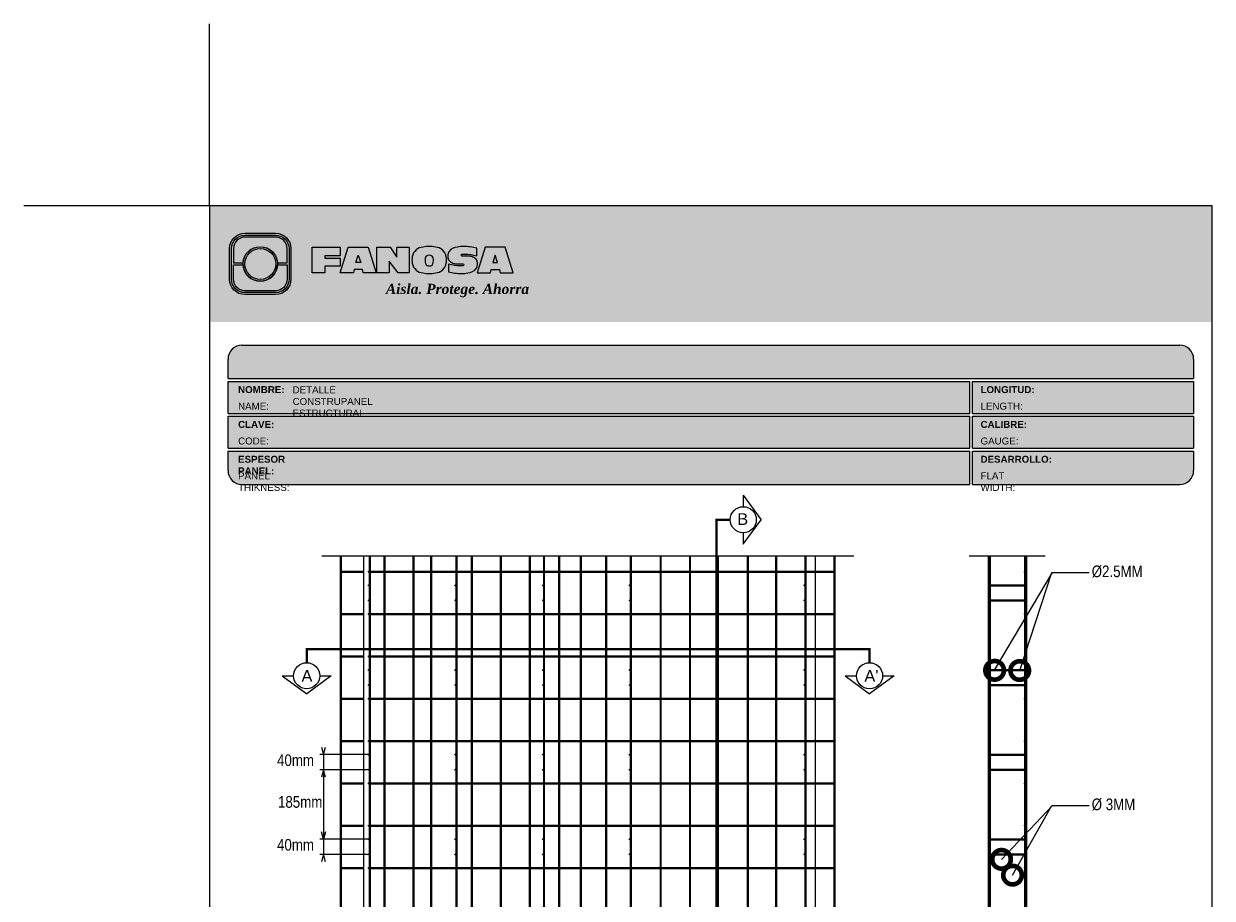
# Model space of a CAD drawing. Header units: millimetres. Extents: x 0 to 30, y 0 to 35.5.
# Tile 3 of 3: x 0 to 25.6, y 16.7 to 35.5. Entities that reach past the tile are written whole.
import ezdxf

# ---------------------------------------------------------------- set-up
doc = ezdxf.new("R2010")
doc.units = ezdxf.units.MM
for name, pattern in [('ACAD_ISO08W100', [36, 24, -3, 6, -3]), ('CENTER', [2, 1.25, -0.25, 0.25, -0.25]), ('DASHED2', [9.524999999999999, 6.35, -3.175])]:
    doc.linetypes.add(name, pattern=pattern)
for name, color, linetype in [('conector', 5, 'Continuous'), ('CORTE', 7, 'Continuous'), ('eps', 251, 'Continuous'), ('longitudinal', 6, 'Continuous'), ('transversal', 1, 'Continuous')]:
    doc.layers.add(name, color=color, linetype=linetype)
doc.layers.add('TEXTO', color=7, linetype='DASHED2', lineweight=0)
doc.layers.add('TEXTO CUADRO DATOS', color=251, linetype='Continuous', lineweight=0)
doc.styles.add('Erika', font='techl___.ttf', dxfattribs={"height": 0.25})
doc.styles.add('OUTLINE', font='arial.ttf', dxfattribs={"height": 0.2})
doc.styles.get("Standard").update_dxf_attribs({"font": 'arial.ttf'})
doc.dimstyles.new('Erika', dxfattribs={"dimtxt": 0.25, "dimasz": 0.8, "dimexe": 0.5, "dimexo": 0.5, "dimgap": 0, "dimtad": 0, "dimlfac": 0.1, "dimzin": 1, "dimdsep": 46, "dimtxsty": 'Erika', "dimblk": 'DOTSMALL', "dimcen": 2.5, "dimse1": 1, "dimse2": 1, "dimclrd": 252, "dimclre": 252, "dimclrt": 256, "dimadec": 0, "dimazin": 0, "dimtfac": 1, "dimtmove": 0, "dimatfit": 3, "dimldrblk": 'DOTSMALL', "dimfxl": 1, "dimlwd": 0, "dimlwe": 0, "dimarcsym": 0})

# ---------------------------------------------------------------- blocks, each defined once
blk = doc.blocks.new('LOGO 1')
h = blk.add_hatch(color=7)
h.set_gradient(color1=(255, 255, 255), color2=(0, 0, 255), rotation=180, tint=1)
h.paths.add_polyline_path([(362.633524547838, 273.3012676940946), (362.633524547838, 270.8012676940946), (384.2235245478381, 270.8012676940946), (384.2235245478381, 273.3012676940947)])
at = {"true_color": 0xffffff}
h = blk.add_hatch(color=7, dxfattribs=at)
edge = h.paths.add_edge_path()
edge.add_arc((364.057378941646, 271.7212676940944), 0.3299999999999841, -89.99999999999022, 9.890754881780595e-12, ccw=False)
edge.add_line((364.0573789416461, 271.3912676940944), (363.3973789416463, 271.3912676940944))
edge.add_arc((363.3973789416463, 271.7212676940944), 0.3299999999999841, 179.9999999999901, 269.9999999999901, ccw=False)
edge.add_line((363.0673789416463, 271.7212676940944), (363.0673789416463, 272.3812676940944))
edge.add_arc((363.3973789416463, 272.3812676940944), 0.3299999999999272, 90, 180, ccw=False)
edge.add_line((363.3973789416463, 272.7112676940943), (364.0573789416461, 272.7112676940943))
edge.add_arc((364.0573789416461, 272.3812676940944), 0.3299999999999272, 0, 90, ccw=False)
edge.add_line((364.387378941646, 272.3812676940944), (364.387378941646, 271.7212676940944))
edge = h.paths.add_edge_path(flags=16)
edge.add_arc((364.0573789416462, 271.7212676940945), 0.2887500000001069, 269.9999999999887, 359.9999999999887, ccw=False)
edge.add_line((364.0573789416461, 271.4325176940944), (363.3973789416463, 271.4325176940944))
edge.add_arc((363.3973789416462, 271.7212676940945), 0.2887500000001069, 180.0000000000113, 270.0000000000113, ccw=False)
edge.add_line((363.1086289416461, 271.7212676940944), (363.1086289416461, 272.3812676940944))
edge.add_arc((363.3973789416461, 272.3812676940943), 0.28875000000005, 89.99999999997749, 179.9999999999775, ccw=False)
edge.add_line((363.3973789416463, 272.6700176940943), (364.0573789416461, 272.6700176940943))
edge.add_arc((364.0573789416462, 272.3812676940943), 0.28875000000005, 2.262368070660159e-11, 90.00000000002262, ccw=False)
edge.add_line((364.3461289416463, 272.3812676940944), (364.3461289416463, 271.7212676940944))
for color, points in [(30, [(364.0980555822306, 272.0718926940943), (364.3048789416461, 272.0718926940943), (364.3048789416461, 272.3812676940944, 0.4142135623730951), (364.0573789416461, 272.6287676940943), (363.3973789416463, 272.6287676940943, 0.4142135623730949), (363.1498789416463, 272.3812676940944), (363.1498789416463, 272.0718926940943), (363.3567023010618, 272.0718926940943, -0.9459053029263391)]), (170, [(364.3048789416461, 271.7212676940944), (364.3048789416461, 272.0306426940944), (364.0980555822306, 272.0306426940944, -0.9459053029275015), (363.3567023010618, 272.0306426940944), (363.1498789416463, 272.0306426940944), (363.1498789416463, 271.7212676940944, 0.4142135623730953), (363.3973789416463, 271.4737676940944), (364.057378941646, 271.4737676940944, 0.4142135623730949)])]:
    blk.add_hatch(color=color).paths.add_polyline_path(points)
h = blk.add_hatch(color=7, dxfattribs=at)
h.paths.add_polyline_path([(363.3561289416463, 272.0512676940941, 1), (364.0986289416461, 272.0512676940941, 1)])
h.paths.add_polyline_path([(364.0602079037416, 272.0512676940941, -1), (363.3945499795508, 272.0512676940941, -1)], flags=16)
h = blk.add_hatch(color=252)
h.set_gradient(color1=(132, 132, 132), rotation=70.00000000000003, tint=1, name='SPHERICAL')
h.paths.add_polyline_path([(364.0602079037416, 272.0512676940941, 1), (363.3945499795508, 272.0512676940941, 1)])
blk.add_hatch(color=7, dxfattribs=at).paths.add_polyline_path([(364.8420585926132, 272.4104305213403), (365.4501879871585, 272.4104305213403), (365.4501879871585, 272.2247109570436), (365.119665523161, 272.2247109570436), (365.119665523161, 272.1719110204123), (365.4501879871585, 272.1719110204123), (365.4501879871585, 272.00471122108), (365.119665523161, 272.00471122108), (365.119665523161, 271.8609844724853), (364.8420585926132, 271.8609844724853)])
h = blk.add_hatch(color=7, dxfattribs=at)
h.paths.add_polyline_path([(365.620750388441, 272.4104305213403), (365.4485062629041, 271.8609844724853), (365.7332546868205, 271.8609844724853), (365.7479187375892, 271.934277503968), (365.9266795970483, 271.934277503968), (365.9413436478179, 271.8609844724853), (366.2260920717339, 271.8609844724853), (366.0538479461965, 272.4104305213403)])
h.paths.add_polyline_path([(365.837299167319, 272.2366800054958), (365.8906148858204, 272.0814774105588), (365.7839834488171, 272.0814774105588)], flags=16)
h = blk.add_hatch(color=7, dxfattribs=at)
h.paths.add_polyline_path([(366.9358659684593, 272.4104305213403), (366.6709453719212, 272.4104305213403), (366.6709453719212, 272.1991139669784), (366.5221127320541, 272.4104305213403), (366.2395855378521, 272.4104305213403), (366.2395855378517, 271.8609844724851), (366.5045061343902, 271.8609844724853), (366.5045061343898, 272.1071001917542), (366.6947223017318, 271.8609844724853), (366.9358659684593, 271.8609844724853)])
h.paths.add_polyline_path([(367.4970415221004, 272.4140725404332, 0.09403921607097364), (367.2339520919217, 272.4140725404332, 0.3497782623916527), (367.0006865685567, 272.2074327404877, 0.09737279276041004), (367.0006865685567, 272.0639822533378, 0.3497782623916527), (367.2339520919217, 271.8573424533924, 0.09403921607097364), (367.4970415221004, 271.8573424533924, 0.3497782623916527), (367.7303070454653, 272.0639822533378, 0.09737279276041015), (367.7303070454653, 272.2074327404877, 0.3497782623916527)])
h.paths.add_polyline_path([(367.2999959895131, 272.2148320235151, -0.3799377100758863), (367.4309976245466, 272.2148320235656, -0.158874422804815), (367.4503779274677, 272.1817168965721, -0.1263576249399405), (367.44577155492, 272.0572845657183, -0.2142742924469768), (367.4126854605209, 272.0188340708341, -0.2226123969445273), (367.318308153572, 272.0188340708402, -0.2142742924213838), (367.2852220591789, 272.0572845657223, -0.1263576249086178), (367.2806156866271, 272.1817168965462, -0.1588744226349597)], flags=16)
h.paths.add_polyline_path([(368.0775589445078, 272.2601931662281), (368.1276424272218, 272.2601931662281, -0.05869489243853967), (368.3904870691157, 272.2278050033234), (368.3904870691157, 272.3881713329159, 0.06395994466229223), (368.1046346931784, 272.4264429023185, 0.04691611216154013), (367.9730899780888, 272.4140725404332, 0.2229690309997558), (367.7857619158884, 272.3139728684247, 0.1654172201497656), (367.7667124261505, 272.182419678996, 0.1952229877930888), (367.8161538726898, 272.1004656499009, 0.07724634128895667), (367.887655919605, 272.0635888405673, 0.08066867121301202), (367.9607834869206, 272.0517133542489), (368.0895714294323, 272.0517133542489, -1), (368.0895714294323, 272.0112218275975), (368.0394879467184, 272.0112218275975, -0.05869489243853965), (367.7766433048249, 272.0436099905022), (367.7766433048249, 271.8832436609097, 0.0639599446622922), (368.0624956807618, 271.8449720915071, 0.04691611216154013), (368.1940403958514, 271.8573424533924, 0.2229690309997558), (368.3813684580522, 271.9574421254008, 0.2091142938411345), (368.391184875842, 272.1225548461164, 0.1301021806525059), (368.3636451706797, 272.1610969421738, 0.09267767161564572), (368.2794744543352, 272.2078261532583, 0.08066867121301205), (368.2063468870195, 272.2197016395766), (368.0775589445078, 272.2197016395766, -1)])
h.paths.add_polyline_path([(369.0017330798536, 272.4104305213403), (368.5686355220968, 272.4104305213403), (368.3963913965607, 271.8609844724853), (368.6811398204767, 271.8609844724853), (368.6958038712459, 271.934277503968), (368.8745647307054, 271.934277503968), (368.8892287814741, 271.8609844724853), (369.1739772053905, 271.8609844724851)])
h.paths.add_polyline_path([(368.7851843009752, 272.2366800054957), (368.8385000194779, 272.0814774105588), (368.7318685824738, 272.0814774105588)], flags=16)
at = {"color": 7, "true_color": 0xffffff}
for points in [[(364.387378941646, 271.7212676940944, -0.414213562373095), (364.0573789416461, 271.3912676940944), (363.3973789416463, 271.3912676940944, -0.414213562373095), (363.0673789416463, 271.7212676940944), (363.0673789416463, 272.3812676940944, -0.414213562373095), (363.3973789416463, 272.7112676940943), (364.0573789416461, 272.7112676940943, -0.4142135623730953), (364.387378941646, 272.3812676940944)], [(364.3461289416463, 271.7212676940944, -0.4142135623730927), (364.0573789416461, 271.4325176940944), (363.3973789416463, 271.4325176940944, -0.4142135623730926), (363.1086289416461, 271.7212676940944), (363.1086289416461, 272.3812676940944, -0.414213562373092), (363.3973789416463, 272.6700176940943), (364.0573789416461, 272.6700176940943, -0.4142135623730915), (364.3461289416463, 272.3812676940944)], [(367.7303070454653, 272.2074327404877, 0.3497782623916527), (367.4970415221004, 272.4140725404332, 0.09403921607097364), (367.2339520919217, 272.4140725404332, 0.3497782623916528), (367.0006865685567, 272.2074327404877, 0.09737279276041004), (367.0006865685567, 272.0639822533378, 0.3497782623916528), (367.2339520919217, 271.8573424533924, 0.09403921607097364), (367.4970415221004, 271.8573424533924, 0.3497782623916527), (367.7303070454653, 272.0639822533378, 0.09737279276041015)], [(368.3637508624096, 272.1610094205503, 0.09280978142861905), (368.2794744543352, 272.2078261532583, 0.08066867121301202), (368.2063468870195, 272.2197016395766), (368.0775589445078, 272.2197016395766, -0.9999999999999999), (368.0775589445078, 272.2601931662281), (368.1276424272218, 272.2601931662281, -0.05869489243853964), (368.3904870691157, 272.2278050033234), (368.3904870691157, 272.3881713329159, 0.06395994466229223), (368.1046346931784, 272.4264429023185, 0.04691611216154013), (367.9730899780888, 272.4140725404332, 0.2229690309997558), (367.7857619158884, 272.3139728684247, 0.1654172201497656), (367.7667124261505, 272.182419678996, 0.1952229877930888), (367.8161538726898, 272.1004656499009, 0.07724634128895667), (367.887655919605, 272.0635888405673, 0.08066867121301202), (367.9607834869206, 272.0517133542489), (368.0895714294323, 272.0517133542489, -0.9999999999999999), (368.0895714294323, 272.0112218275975), (368.0394879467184, 272.0112218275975, -0.05869489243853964), (367.7766433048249, 272.0436099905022), (367.7766433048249, 271.8832436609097, 0.06395994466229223), (368.0624956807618, 271.8449720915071, 0.04691611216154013), (368.1940403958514, 271.8573424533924, 0.2229690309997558), (368.3813684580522, 271.9574421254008, 0.2091142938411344), (368.391184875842, 272.1225548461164, 0.1341802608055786)], [(367.2852220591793, 272.0572845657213, 0.2142742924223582), (367.318308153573, 272.0188340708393, 0.2226123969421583), (367.4126854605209, 272.0188340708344, 0.2142742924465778), (367.44577155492, 272.0572845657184, 0.1263576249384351), (367.4503779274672, 272.1817168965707, 0.1588744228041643), (367.4309976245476, 272.2148320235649, 0.379937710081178), (367.2999959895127, 272.2148320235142, 0.1588744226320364), (367.2806156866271, 272.1817168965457, 0.1263576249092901)]]:
    blk.add_lwpolyline(points, format="xyb", close=True, dxfattribs=at)
at = {"color": 30}
blk.add_lwpolyline([(364.3048789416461, 272.0718926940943), (364.3048789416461, 272.3812676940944, 0.414213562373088), (364.0573789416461, 272.6287676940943), (363.3973789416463, 272.6287676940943, 0.4142135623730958), (363.1498789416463, 272.3812676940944), (363.1498789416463, 272.0718926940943), (363.3567023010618, 272.0718926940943, -0.9459053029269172), (364.0980555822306, 272.0718926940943)], format="xyb", close=True, dxfattribs=at)
at = {"color": 7, "true_color": 0xffffff}
for points in [[(364.8420585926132, 272.4104305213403), (365.4501879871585, 272.4104305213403), (365.4501879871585, 272.2247109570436), (365.119665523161, 272.2247109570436), (365.119665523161, 272.1719110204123), (365.4501879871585, 272.1719110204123), (365.4501879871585, 272.00471122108), (365.119665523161, 272.00471122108), (365.119665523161, 271.8609844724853), (364.8420585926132, 271.8609844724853)], [(365.7332546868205, 271.8609844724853), (365.4485062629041, 271.8609844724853), (365.620750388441, 272.4104305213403), (366.0538479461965, 272.4104305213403), (366.2260920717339, 271.8609844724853), (365.9413436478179, 271.8609844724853), (365.9266795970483, 271.934277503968), (365.7479187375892, 271.934277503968)], [(366.5045061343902, 272.1071001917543), (366.5045061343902, 271.8609844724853), (366.2395855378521, 271.8609844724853), (366.2395855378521, 272.4104305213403), (366.5221127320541, 272.4104305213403), (366.6709453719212, 272.1991139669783), (366.6709453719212, 272.4104305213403), (366.9358659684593, 272.4104305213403), (366.9358659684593, 271.8609844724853), (366.6947223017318, 271.8609844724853)], [(368.8745647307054, 271.934277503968), (368.8892287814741, 271.8609844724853), (369.1739772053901, 271.8609844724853), (369.0017330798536, 272.4104305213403), (368.5686355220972, 272.4104305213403), (368.3963913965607, 271.8609844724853), (368.6811398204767, 271.8609844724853), (368.6958038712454, 271.934277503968)], [(365.7839834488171, 272.0814774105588), (365.837299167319, 272.2366800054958), (365.8906148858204, 272.0814774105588)], [(368.8385000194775, 272.0814774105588), (368.7851843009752, 272.2366800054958), (368.7318685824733, 272.0814774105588)]]:
    blk.add_lwpolyline(points, close=True, dxfattribs=at)
at = {"color": 170}
blk.add_lwpolyline([(363.3567023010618, 272.0306426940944, 0.9459053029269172), (364.0980555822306, 272.0306426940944), (364.3048789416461, 272.0306426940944), (364.3048789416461, 271.7212676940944, -0.4142135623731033), (364.0573789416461, 271.4737676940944), (363.3973789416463, 271.4737676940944, -0.414213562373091), (363.1498789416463, 271.7212676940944), (363.1498789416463, 272.0306426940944)], format="xyb", close=True, dxfattribs=at)
at = {"color": 7, "true_color": 0xffffff}
for radius in [0.3712499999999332, 0.332828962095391]:
    blk.add_circle((363.7273789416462, 272.0512676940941), radius, dxfattribs=at)
at = {"color": 254, "insert": (366.4315877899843, 271.623287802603), "char_height": 0.22, "width": 5.448476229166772, "attachment_point": 1}
blk.add_mtext('{\\fBookman Old Style|b1|i1|c0|p18;\\C255;\\c16777215;Aisla. Protege. Ahorra}', dxfattribs=at)
blk = doc.blocks.new('_DotSmall')
at = {"color": 0, "linetype": 'ByBlock', "const_width": 0.5}
blk.add_lwpolyline([(-0.0625, 0, 1), (0.0625, 0, 1)], format="xyb", close=True, dxfattribs=at)

msp = doc.modelspace()

# ---------------------------------------------------------------- hatches: boundary and pattern name
at = {"true_color": 0xb3b3b3}
msp.add_hatch(color=253, dxfattribs=at).paths.add_polyline_path([(25.18823750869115, 27.87273601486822), (25.18823750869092, 28.29273601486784, 0.4142135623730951), (24.88823750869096, 28.59273601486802), (4.698237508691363, 28.59273601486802, 0.4142135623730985), (4.398237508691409, 28.2927360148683), (4.398237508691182, 27.87273601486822)])
h = msp.add_hatch(color=253, dxfattribs=at)
h.paths.add_polyline_path([(4.398237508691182, 27.81273601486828), (4.398237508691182, 27.12273601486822), (20.36772898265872, 27.12273601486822), (20.36772898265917, 27.81273601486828)])
h.paths.add_polyline_path([(20.36772898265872, 26.37273601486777), (20.36772898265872, 27.06273601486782), (4.398237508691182, 27.06273601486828), (4.398237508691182, 26.37273601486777)])
h.paths.add_polyline_path([(20.36772898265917, 25.59273601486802), (20.36772898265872, 26.31273601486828), (4.398237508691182, 26.31273601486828), (4.398237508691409, 25.89273601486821, 0.4142135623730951), (4.698237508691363, 25.59273601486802)])
h.paths.add_polyline_path([(20.42772898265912, 26.31273601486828), (20.42772898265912, 25.59273601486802), (24.88823750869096, 25.59273601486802, 0.4142135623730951), (25.18823750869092, 25.89273601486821), (25.18823750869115, 26.31273601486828)])
h.paths.add_polyline_path([(20.42772898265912, 27.06273601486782), (20.42772898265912, 26.37273601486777), (25.18823750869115, 26.37273601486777), (25.18823750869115, 27.06273601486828)])
h.paths.add_polyline_path([(20.42772898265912, 27.81273601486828), (20.42772898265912, 27.12273601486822), (25.18823750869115, 27.12273601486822), (25.18823750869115, 27.81273601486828)])
at = {"layer": 'conector'}
h = msp.add_hatch(color=256, dxfattribs=at)
h.dxf.hatch_style = 1
h.paths.add_polyline_path([(7.420193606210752, 23.42014835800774, 1), (7.444493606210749, 23.42014835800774, 1)])
h = msp.add_hatch(color=256, dxfattribs=at)
h.dxf.hatch_style = 1
h.paths.add_polyline_path([(9.283193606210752, 23.42014835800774, 1), (9.307493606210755, 23.42014835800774, 1)])
h = msp.add_hatch(color=256, dxfattribs=at)
h.dxf.hatch_style = 1
h.paths.add_polyline_path([(11.17049393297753, 23.42014835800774, 1), (11.19479393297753, 23.42014835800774, 1)])
h = msp.add_hatch(color=256, dxfattribs=at)
h.dxf.hatch_style = 1
h.paths.add_polyline_path([(13.04159375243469, 23.42014835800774, 1), (13.06589375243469, 23.42014835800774, 1)])
h = msp.add_hatch(color=256, dxfattribs=at)
h.dxf.hatch_style = 1
h.paths.add_polyline_path([(14.91269373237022, 23.42014835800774, 1), (14.93699373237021, 23.42014835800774, 1)])
h = msp.add_hatch(color=256, dxfattribs=at)
h.dxf.hatch_style = 1
h.paths.add_polyline_path([(16.79999365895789, 23.42014835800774, 1), (16.82429365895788, 23.42014835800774, 1)])
h = msp.add_hatch(color=256, dxfattribs=at)
h.dxf.hatch_style = 1
h.paths.add_polyline_path([(7.420193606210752, 23.09614835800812, 1), (7.444493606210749, 23.09614835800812, 1)])
h = msp.add_hatch(color=256, dxfattribs=at)
h.dxf.hatch_style = 1
h.paths.add_polyline_path([(9.283193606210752, 23.09614835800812, 1), (9.307493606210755, 23.09614835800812, 1)])
h = msp.add_hatch(color=256, dxfattribs=at)
h.dxf.hatch_style = 1
h.paths.add_polyline_path([(11.17049393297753, 23.09614835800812, 1), (11.19479393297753, 23.09614835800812, 1)])
h = msp.add_hatch(color=256, dxfattribs=at)
h.dxf.hatch_style = 1
h.paths.add_polyline_path([(13.04159375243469, 23.09614835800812, 1), (13.06589375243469, 23.09614835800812, 1)])
h = msp.add_hatch(color=256, dxfattribs=at)
h.dxf.hatch_style = 1
h.paths.add_polyline_path([(14.91269373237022, 23.09614835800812, 1), (14.93699373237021, 23.09614835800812, 1)])
h = msp.add_hatch(color=256, dxfattribs=at)
h.dxf.hatch_style = 1
h.paths.add_polyline_path([(16.79999365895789, 23.09614835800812, 1), (16.82429365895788, 23.09614835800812, 1)])
h = msp.add_hatch(color=256, dxfattribs=at)
h.dxf.hatch_style = 1
h.paths.add_polyline_path([(7.420193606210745, 21.59764835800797, 1), (7.444493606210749, 21.59764835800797, 1)])
h = msp.add_hatch(color=256, dxfattribs=at)
h.dxf.hatch_style = 1
h.paths.add_polyline_path([(9.283193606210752, 21.59764835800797, 1), (9.307493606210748, 21.59764835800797, 1)])
h = msp.add_hatch(color=256, dxfattribs=at)
h.dxf.hatch_style = 1
h.paths.add_polyline_path([(11.17049393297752, 21.59764835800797, 1), (11.19479393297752, 21.59764835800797, 1)])
h = msp.add_hatch(color=256, dxfattribs=at)
h.dxf.hatch_style = 1
h.paths.add_polyline_path([(13.04159375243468, 21.59764835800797, 1), (13.06589375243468, 21.59764835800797, 1)])
h = msp.add_hatch(color=256, dxfattribs=at)
h.dxf.hatch_style = 1
h.paths.add_polyline_path([(14.91269373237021, 21.59764835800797, 1), (14.93699373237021, 21.59764835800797, 1)])
h = msp.add_hatch(color=256, dxfattribs=at)
h.dxf.hatch_style = 1
h.paths.add_polyline_path([(16.79999365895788, 21.59764835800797, 1), (16.82429365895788, 21.59764835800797, 1)])
h = msp.add_hatch(color=256, dxfattribs=at)
h.dxf.hatch_style = 1
h.paths.add_polyline_path([(7.420193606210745, 21.2736483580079, 1), (7.444493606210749, 21.2736483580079, 1)])
h = msp.add_hatch(color=256, dxfattribs=at)
h.dxf.hatch_style = 1
h.paths.add_polyline_path([(9.283193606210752, 21.2736483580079, 1), (9.307493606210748, 21.2736483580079, 1)])
h = msp.add_hatch(color=256, dxfattribs=at)
h.dxf.hatch_style = 1
h.paths.add_polyline_path([(11.17049393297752, 21.2736483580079, 1), (11.19479393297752, 21.2736483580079, 1)])
h = msp.add_hatch(color=256, dxfattribs=at)
h.dxf.hatch_style = 1
h.paths.add_polyline_path([(13.04159375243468, 21.2736483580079, 1), (13.06589375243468, 21.2736483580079, 1)])
h = msp.add_hatch(color=256, dxfattribs=at)
h.dxf.hatch_style = 1
h.paths.add_polyline_path([(14.91269373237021, 21.2736483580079, 1), (14.93699373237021, 21.2736483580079, 1)])
h = msp.add_hatch(color=256, dxfattribs=at)
h.dxf.hatch_style = 1
h.paths.add_polyline_path([(16.79999365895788, 21.2736483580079, 1), (16.82429365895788, 21.2736483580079, 1)])
h = msp.add_hatch(color=256, dxfattribs=at)
h.dxf.hatch_style = 1
h.paths.add_polyline_path([(7.420193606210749, 19.77514835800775, 1), (7.444493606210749, 19.77514835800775, 1)])
h = msp.add_hatch(color=256, dxfattribs=at)
h.dxf.hatch_style = 1
h.paths.add_polyline_path([(9.283193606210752, 19.77514835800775, 1), (9.307493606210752, 19.77514835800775, 1)])
h = msp.add_hatch(color=256, dxfattribs=at)
h.dxf.hatch_style = 1
h.paths.add_polyline_path([(11.17049393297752, 19.77514835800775, 1), (11.19479393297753, 19.77514835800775, 1)])
h = msp.add_hatch(color=256, dxfattribs=at)
h.dxf.hatch_style = 1
h.paths.add_polyline_path([(13.04159375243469, 19.77514835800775, 1), (13.06589375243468, 19.77514835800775, 1)])
h = msp.add_hatch(color=256, dxfattribs=at)
h.dxf.hatch_style = 1
h.paths.add_polyline_path([(14.91269373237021, 19.77514835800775, 1), (14.93699373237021, 19.77514835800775, 1)])
h = msp.add_hatch(color=256, dxfattribs=at)
h.dxf.hatch_style = 1
h.paths.add_polyline_path([(16.79999365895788, 19.77514835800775, 1), (16.82429365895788, 19.77514835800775, 1)])
h = msp.add_hatch(color=256, dxfattribs=at)
h.dxf.hatch_style = 1
h.paths.add_polyline_path([(7.420193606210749, 19.45114835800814, 1), (7.444493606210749, 19.45114835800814, 1)])
h = msp.add_hatch(color=256, dxfattribs=at)
h.dxf.hatch_style = 1
h.paths.add_polyline_path([(9.283193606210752, 19.45114835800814, 1), (9.307493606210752, 19.45114835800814, 1)])
h = msp.add_hatch(color=256, dxfattribs=at)
h.dxf.hatch_style = 1
h.paths.add_polyline_path([(11.17049393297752, 19.45114835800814, 1), (11.19479393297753, 19.45114835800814, 1)])
h = msp.add_hatch(color=256, dxfattribs=at)
h.dxf.hatch_style = 1
h.paths.add_polyline_path([(13.04159375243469, 19.45114835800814, 1), (13.06589375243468, 19.45114835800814, 1)])
h = msp.add_hatch(color=256, dxfattribs=at)
h.dxf.hatch_style = 1
h.paths.add_polyline_path([(14.91269373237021, 19.45114835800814, 1), (14.93699373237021, 19.45114835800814, 1)])
h = msp.add_hatch(color=256, dxfattribs=at)
h.dxf.hatch_style = 1
h.paths.add_polyline_path([(16.79999365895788, 19.45114835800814, 1), (16.82429365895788, 19.45114835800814, 1)])
h = msp.add_hatch(color=256, dxfattribs=at)
h.dxf.hatch_style = 1
h.paths.add_polyline_path([(7.420193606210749, 17.95264835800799, 1), (7.444493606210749, 17.95264835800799, 1)])
h = msp.add_hatch(color=256, dxfattribs=at)
h.dxf.hatch_style = 1
h.paths.add_polyline_path([(9.283193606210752, 17.95264835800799, 1), (9.307493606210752, 17.95264835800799, 1)])
h = msp.add_hatch(color=256, dxfattribs=at)
h.dxf.hatch_style = 1
h.paths.add_polyline_path([(11.17049393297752, 17.95264835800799, 1), (11.19479393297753, 17.95264835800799, 1)])
h = msp.add_hatch(color=256, dxfattribs=at)
h.dxf.hatch_style = 1
h.paths.add_polyline_path([(13.04159375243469, 17.95264835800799, 1), (13.06589375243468, 17.95264835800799, 1)])
h = msp.add_hatch(color=256, dxfattribs=at)
h.dxf.hatch_style = 1
h.paths.add_polyline_path([(14.91269373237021, 17.95264835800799, 1), (14.93699373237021, 17.95264835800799, 1)])
h = msp.add_hatch(color=256, dxfattribs=at)
h.dxf.hatch_style = 1
h.paths.add_polyline_path([(16.79999365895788, 17.95264835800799, 1), (16.82429365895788, 17.95264835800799, 1)])
h = msp.add_hatch(color=256, dxfattribs=at)
h.dxf.hatch_style = 1
h.paths.add_polyline_path([(7.420193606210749, 17.62864835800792, 1), (7.444493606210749, 17.62864835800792, 1)])
h = msp.add_hatch(color=256, dxfattribs=at)
h.dxf.hatch_style = 1
h.paths.add_polyline_path([(9.283193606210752, 17.62864835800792, 1), (9.307493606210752, 17.62864835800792, 1)])
h = msp.add_hatch(color=256, dxfattribs=at)
h.dxf.hatch_style = 1
h.paths.add_polyline_path([(11.17049393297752, 17.62864835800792, 1), (11.19479393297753, 17.62864835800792, 1)])
h = msp.add_hatch(color=256, dxfattribs=at)
h.dxf.hatch_style = 1
h.paths.add_polyline_path([(13.04159375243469, 17.62864835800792, 1), (13.06589375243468, 17.62864835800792, 1)])
h = msp.add_hatch(color=256, dxfattribs=at)
h.dxf.hatch_style = 1
h.paths.add_polyline_path([(14.91269373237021, 17.62864835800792, 1), (14.93699373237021, 17.62864835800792, 1)])
h = msp.add_hatch(color=256, dxfattribs=at)
h.dxf.hatch_style = 1
h.paths.add_polyline_path([(16.79999365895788, 17.62864835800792, 1), (16.82429365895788, 17.62864835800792, 1)])

# ---------------------------------------------------------------- linework, layer by layer
at = {"color": 254, "true_color": 0xe3e3e3}
for q in [(3.998237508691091, 35.51411617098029), (1.024244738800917e-06, 31.59273601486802)]:
    msp.add_line((3.998237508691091, 31.59273601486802), q, dxfattribs=at)
at = {"color": 253, "true_color": 0xb3b3b3}
for p, q in [((4.698237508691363, 28.59273601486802), (24.88823750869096, 28.59273601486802)), ((4.398237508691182, 27.87273601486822), (4.398237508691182, 28.2927360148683)), ((25.18823750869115, 28.29273601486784), (25.18823750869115, 27.87273601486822)), ((4.398237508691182, 27.87273601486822), (25.18823750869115, 27.87273601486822)), ((4.398237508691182, 27.12273601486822), (4.398237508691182, 27.81273601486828)), ((4.398237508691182, 27.81273601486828), (20.36772898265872, 27.81273601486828)), ((20.36772898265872, 27.12273601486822), (20.36772898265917, 27.81273601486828)), ((20.42772898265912, 27.81273601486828), (25.18823750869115, 27.81273601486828)), ((20.42772898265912, 27.12273601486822), (20.42772898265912, 27.81273601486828)), ((25.18823750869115, 27.81273601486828), (25.18823750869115, 27.12273601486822)), ((4.398237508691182, 27.12273601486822), (20.36772898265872, 27.12273601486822)), ((4.398237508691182, 26.37273601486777), (4.398237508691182, 27.06273601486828)), ((4.398237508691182, 27.06273601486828), (20.36772898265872, 27.06273601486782)), ((20.36772898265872, 26.37273601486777), (20.36772898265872, 27.06273601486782)), ((20.42772898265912, 27.12273601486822), (25.18823750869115, 27.12273601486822)), ((20.42772898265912, 27.06273601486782), (25.18823750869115, 27.06273601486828)), ((20.42772898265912, 26.37273601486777), (20.42772898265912, 27.06273601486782)), ((25.18823750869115, 27.06273601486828), (25.18823750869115, 26.37273601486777)), ((4.398237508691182, 26.37273601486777), (20.36772898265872, 26.37273601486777)), ((20.42772898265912, 26.37273601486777), (25.18823750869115, 26.37273601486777)), ((4.398237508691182, 25.89273601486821), (4.398237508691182, 26.31273601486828)), ((4.398237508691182, 26.31273601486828), (20.36772898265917, 26.31273601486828)), ((20.36772898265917, 25.59273601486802), (20.36772898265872, 26.31273601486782)), ((20.42772898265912, 26.31273601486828), (25.18823750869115, 26.31273601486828)), ((20.42772898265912, 25.59273601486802), (20.42772898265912, 26.31273601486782)), ((25.18823750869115, 26.31273601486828), (25.18823750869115, 25.89273601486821)), ((4.698237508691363, 25.59273601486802), (20.36772898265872, 25.59273601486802)), ((20.42772898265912, 25.59273601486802), (24.88823750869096, 25.59273601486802))]:
    msp.add_line(p, q, dxfattribs=at)
at = {"linetype": 'ACAD_ISO08W100', "ltscale": 2}
for p, q in [((6.415793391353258, 24.05599835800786), (17.87324334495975, 24.05599835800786)), ((20.35829374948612, 24.05599835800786), (21.99125374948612, 24.05599835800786))]:
    msp.add_line(p, q, dxfattribs=at)
at = {"color": 254, "true_color": 0xe3e3e3}
msp.add_lwpolyline([(3.998237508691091, 3.652736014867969), (25.58823750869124, 3.652736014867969), (25.58823750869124, 31.59273601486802), (3.998237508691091, 31.59273601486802)], close=True, dxfattribs=at)
at = {"color": 253, "true_color": 0xb3b3b3}
for centre, start, end in [((4.698237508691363, 28.2927360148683), 90, 180), ((24.88823750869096, 28.29273601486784), 0, 90), ((4.698237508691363, 25.89273601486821), 180, 270), ((24.88823750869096, 25.89273601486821), 270, 0)]:
    msp.add_arc(centre, 0.3, start, end, dxfattribs=at)
at = {"layer": 'conector'}
for p, q in [((20.78354374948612, 23.43229835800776), (21.56600374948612, 23.43229835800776)), ((20.78354374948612, 23.40799835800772), (21.56600374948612, 23.40799835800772)), ((20.78354374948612, 23.10829835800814), (21.56600374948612, 23.10829835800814)), ((20.78354374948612, 23.0839983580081), (21.56600374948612, 23.0839983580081)), ((20.78354374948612, 21.60979835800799), (21.56600374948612, 21.60979835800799)), ((20.78354374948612, 21.58549835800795), (21.56600374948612, 21.58549835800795)), ((20.78354374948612, 21.28579835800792), (21.56600374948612, 21.28579835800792)), ((20.78354374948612, 21.26149835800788), (21.56600374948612, 21.26149835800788)), ((20.78354374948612, 19.78729835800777), (21.56600374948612, 19.78729835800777)), ((20.78354374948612, 19.76299835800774), (21.56600374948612, 19.76299835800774)), ((20.78354374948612, 19.46329835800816), (21.56600374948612, 19.46329835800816)), ((20.78354374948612, 19.43899835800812), (21.56600374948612, 19.43899835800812)), ((20.78354374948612, 17.96479835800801), (21.56600374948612, 17.96479835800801)), ((20.78354374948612, 17.94049835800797), (21.56600374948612, 17.94049835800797)), ((20.78354374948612, 17.64079835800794), (21.56600374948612, 17.64079835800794)), ((20.78354374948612, 17.6164983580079), (21.56600374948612, 17.6164983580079))]:
    msp.add_line(p, q, dxfattribs=at)
for centre in [(7.43234360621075, 23.42014835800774), (9.295343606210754, 23.42014835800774), (11.18264393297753, 23.42014835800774), (13.05374375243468, 23.42014835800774), (14.92484373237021, 23.42014835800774), (16.81214365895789, 23.42014835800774), (7.43234360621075, 23.09614835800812), (9.295343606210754, 23.09614835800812), (11.18264393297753, 23.09614835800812), (13.05374375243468, 23.09614835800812), (14.92484373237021, 23.09614835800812), (16.81214365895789, 23.09614835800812), (7.432343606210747, 21.59764835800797), (9.29534360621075, 21.59764835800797), (11.18264393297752, 21.59764835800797), (13.05374375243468, 21.59764835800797), (14.92484373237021, 21.59764835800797), (16.81214365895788, 21.59764835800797), (7.432343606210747, 21.2736483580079), (9.29534360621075, 21.2736483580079), (11.18264393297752, 21.2736483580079), (13.05374375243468, 21.2736483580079), (14.92484373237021, 21.2736483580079), (16.81214365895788, 21.2736483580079), (7.43234360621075, 19.77514835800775), (9.29534360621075, 19.77514835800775), (11.18264393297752, 19.77514835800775), (13.05374375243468, 19.77514835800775), (14.92484373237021, 19.77514835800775), (16.81214365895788, 19.77514835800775), (7.43234360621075, 19.45114835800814), (9.29534360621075, 19.45114835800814), (11.18264393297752, 19.45114835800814), (13.05374375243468, 19.45114835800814), (14.92484373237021, 19.45114835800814), (16.81214365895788, 19.45114835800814), (7.43234360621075, 17.95264835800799), (9.29534360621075, 17.95264835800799), (11.18264393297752, 17.95264835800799), (13.05374375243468, 17.95264835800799), (14.92484373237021, 17.95264835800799), (16.81214365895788, 17.95264835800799), (7.43234360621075, 17.62864835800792), (9.29534360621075, 17.62864835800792), (11.18264393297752, 17.62864835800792), (13.05374375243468, 17.62864835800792), (14.92484373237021, 17.62864835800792), (16.81214365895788, 17.62864835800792)]:
    msp.add_circle(centre, 0.01215, dxfattribs=at)
at = {"layer": 'CORTE', "color": 7, "lineweight": 15}
for p, q in [((15.49104314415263, 25.36219373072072), (15.87693804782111, 24.83371699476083)), ((15.49104314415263, 25.36219373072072), (15.87693804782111, 24.83371699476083)), ((15.49104314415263, 25.36219373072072), (15.49104314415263, 25.11496699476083)), ((15.49104314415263, 24.3052402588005), (15.87693804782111, 24.83371699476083)), ((15.49104314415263, 24.3052402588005), (15.87693804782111, 24.83371699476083)), ((15.49104314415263, 24.55246699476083), (15.49104314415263, 24.3052402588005)), ((5.562988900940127, 21.4742022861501), (6.091465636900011, 21.08830738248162)), ((5.562988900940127, 21.4742022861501), (6.091465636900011, 21.08830738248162)), ((5.562988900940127, 21.4742022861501), (5.810215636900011, 21.4742022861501)), ((6.619942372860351, 21.4742022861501), (6.091465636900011, 21.08830738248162)), ((6.619942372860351, 21.4742022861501), (6.091465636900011, 21.08830738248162)), ((6.372715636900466, 21.4742022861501), (6.619942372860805, 21.4742022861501)), ((17.68207625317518, 21.4742022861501), (18.21055298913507, 21.08830738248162)), ((17.68207625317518, 21.4742022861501), (18.21055298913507, 21.08830738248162)), ((17.68207625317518, 21.4742022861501), (17.92930298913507, 21.4742022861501)), ((17.68207625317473, 21.4742022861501), (18.21055298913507, 21.08830738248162)), ((18.73902972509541, 21.4742022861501), (18.21055298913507, 21.08830738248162)), ((18.73902972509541, 21.4742022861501), (18.21055298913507, 21.08830738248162)), ((18.73902972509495, 21.4742022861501), (18.21055298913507, 21.08830738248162)), ((18.49180298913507, 21.4742022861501), (18.73902972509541, 21.4742022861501))]:
    msp.add_line(p, q, dxfattribs=at)
at = {"layer": 'CORTE', "color": 7, "linetype": 'CENTER', "lineweight": 15, "ltscale": 0.5, "const_width": 0.05}
for points in [[(14.91533866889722, 24.75206870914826), (14.91533866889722, 24.83371699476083), (15.20979314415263, 24.83371699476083)], [(14.91533866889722, 24.83371699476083), (14.91533866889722, 10.72327972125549), (15.20979314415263, 10.72327972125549)], [(18.21055298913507, 22.04990676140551), (6.091465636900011, 22.04990676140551), (6.091465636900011, 21.7554522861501)], [(16.98413675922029, 22.04990676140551), (18.21055298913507, 22.04990676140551), (18.21055298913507, 21.7554522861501)]]:
    msp.add_lwpolyline(points, dxfattribs=at)
at = {"layer": 'CORTE', "color": 0, "lineweight": 15}
for centre in [(15.49104314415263, 24.83371699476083), (6.091465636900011, 21.4742022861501), (18.21055298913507, 21.4742022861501)]:
    msp.add_circle(centre, 0.281249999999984, dxfattribs=at)
at = {"layer": 'eps'}
for p, q in [((7.319840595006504, 11.50099835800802), (7.319840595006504, 24.05599835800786)), ((17.04996559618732, 11.50099835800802), (17.04996559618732, 24.05599835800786)), ((20.80379374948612, 24.05599835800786), (20.80379374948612, 11.50099835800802)), ((21.54575374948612, 24.05599835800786), (21.54575374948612, 11.50099835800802))]:
    msp.add_line(p, q, dxfattribs=at)
at = {"layer": 'longitudinal'}
for p, q in [((6.820793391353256, 11.50099835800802), (6.820793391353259, 24.05599835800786)), ((6.841043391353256, 11.50099835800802), (6.84104339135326, 24.05599835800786)), ((7.444493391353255, 11.50099835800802), (7.444493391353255, 24.05599835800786)), ((7.464743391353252, 11.50099835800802), (7.464743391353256, 24.05599835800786)), ((7.760393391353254, 11.50099835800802), (7.760393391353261, 24.05599835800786)), ((7.780643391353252, 11.50099835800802), (7.780643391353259, 24.05599835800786)), ((8.384093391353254, 11.50099835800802), (8.384093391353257, 24.05599835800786)), ((8.404338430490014, 11.50099835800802), (8.404338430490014, 24.05599835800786)), ((8.764793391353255, 11.50099835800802), (8.764793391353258, 24.05599835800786)), ((8.785040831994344, 11.50099835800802), (8.785040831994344, 24.05599835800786)), ((9.307493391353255, 11.50099835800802), (9.307493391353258, 24.05599835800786)), ((9.327742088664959, 11.50099835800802), (9.327742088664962, 24.05599835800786)), ((9.639593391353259, 11.50099835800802), (9.639593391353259, 24.05599835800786)), ((9.659843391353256, 11.50099835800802), (9.659843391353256, 24.05599835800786)), ((10.26329396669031, 11.50099835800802), (10.26329396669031, 24.05599835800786)), ((10.28354281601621, 11.50099835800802), (10.28354281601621, 24.05599835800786)), ((10.88699339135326, 11.50099835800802), (10.88699339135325, 24.05599835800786)), ((10.90724300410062, 11.50099835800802), (10.90724300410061, 24.05599835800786)), ((11.19479371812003, 11.50099835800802), (11.19479371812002, 24.05599835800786)), ((11.21504306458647, 11.50099835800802), (11.21504306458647, 24.05599835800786)), ((11.51879339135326, 11.50099835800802), (11.51879339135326, 24.05599835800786)), ((11.53904311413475, 11.50099835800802), (11.53904311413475, 24.05599835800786)), ((11.98859361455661, 11.50099835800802), (11.98859361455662, 24.05599835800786)), ((12.00884316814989, 11.50099835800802), (12.00884316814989, 24.05599835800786)), ((12.53129339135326, 11.50099835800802), (12.53129339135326, 24.05599835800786)), ((12.55154321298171, 11.50099835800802), (12.5515432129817, 24.05599835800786)), ((13.06589353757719, 11.50099835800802), (13.0658935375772, 24.05599835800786)), ((13.08614324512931, 11.50099835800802), (13.08614324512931, 24.05599835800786)), ((13.70579350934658, 11.50099835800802), (13.70579350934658, 24.05599835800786)), ((13.72604327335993, 11.50099835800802), (13.72604327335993, 24.05599835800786)), ((14.33759339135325, 11.50099835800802), (14.33759339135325, 24.05599835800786)), ((14.35784329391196, 11.50099835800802), (14.35784329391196, 24.05599835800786)), ((14.93699351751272, 11.50099835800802), (14.93699351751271, 24.05599835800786)), ((14.95724343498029, 11.50099835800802), (14.9572434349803, 24.05599835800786)), ((15.58499339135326, 11.50099835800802), (15.58499339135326, 24.05599835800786)), ((15.60524332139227, 11.50099835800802), (15.60524332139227, 24.05599835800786)), ((16.19249345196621, 11.50099835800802), (16.19249345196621, 24.05599835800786)), ((16.21274333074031, 11.50099835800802), (16.2127433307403, 24.05599835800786)), ((16.82429344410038, 11.50099835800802), (16.82429344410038, 24.05599835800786)), ((16.84454339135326, 11.50099835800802), (16.84454339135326, 24.05599835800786)), ((17.44799339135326, 11.50099835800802), (17.44799339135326, 24.05599835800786)), ((17.46824334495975, 11.50099835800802), (17.46824334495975, 24.05599835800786)), ((17.46824339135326, 11.50099835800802), (17.46824339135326, 24.05599835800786)), ((20.76329374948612, 24.05599835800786), (20.76329374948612, 11.50099835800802)), ((20.78354374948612, 24.05599835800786), (20.78354374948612, 11.50099835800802)), ((21.56600374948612, 24.05599835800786), (21.56600374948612, 11.50099835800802)), ((21.58625374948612, 24.05599835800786), (21.58625374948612, 11.50099835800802))]:
    msp.add_line(p, q, dxfattribs=at)
at = {"layer": 'TEXTO'}
for p, q in [((7.43234360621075, 19.77514835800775), (6.375207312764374, 19.77514835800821)), ((7.43234360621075, 19.77514835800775), (6.375207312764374, 19.77514835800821)), ((6.411846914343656, 19.93304309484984), (6.454154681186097, 19.77514835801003)), ((6.454154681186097, 19.77514835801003), (6.496462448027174, 19.93304309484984)), ((6.454154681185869, 19.77514835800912), (6.454154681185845, 17.62864835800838)), ((7.43234360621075, 19.45114835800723), (6.375207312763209, 19.45114835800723)), ((6.726869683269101, 19.45114835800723), (6.375207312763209, 19.45114835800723)), ((6.454154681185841, 19.45114835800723), (6.4118469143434, 19.29325362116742)), ((6.496462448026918, 19.29325362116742), (6.454154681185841, 19.45114835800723)), ((7.43234360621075, 17.95264835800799), (6.375207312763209, 17.95264835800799)), ((6.454154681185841, 17.95264835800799), (6.4118469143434, 18.1105430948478)), ((6.496462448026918, 18.1105430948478), (6.454154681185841, 17.95264835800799)), ((7.43234360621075, 17.62864835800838), (6.375207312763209, 17.62864835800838)), ((6.454154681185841, 17.62864835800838), (6.4118469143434, 17.47075362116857)), ((6.496462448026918, 17.47075362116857), (6.454154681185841, 17.62864835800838))]:
    msp.add_line(p, q, dxfattribs=at)
at = {"layer": 'transversal'}
for p, q in [((6.820793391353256, 23.70364835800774), (6.820793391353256, 23.72389835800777)), ((6.820793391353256, 23.72389835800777), (7.319840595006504, 23.72389835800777)), ((6.820793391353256, 23.70364835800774), (7.319840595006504, 23.70364835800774)), ((7.424243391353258, 23.72389835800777), (17.46824339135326, 23.72389835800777)), ((7.424243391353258, 23.70364835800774), (7.424243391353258, 23.72389835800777)), ((7.424243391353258, 23.70364835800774), (17.46824339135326, 23.70364835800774)), ((6.820793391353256, 22.79239835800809), (6.820793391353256, 22.81264835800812)), ((6.820793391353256, 22.81264835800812), (7.319840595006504, 22.81264835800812)), ((6.820793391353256, 22.79239835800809), (7.319840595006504, 22.79239835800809)), ((7.424243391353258, 22.81264835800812), (17.46824339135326, 22.81264835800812)), ((7.424243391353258, 22.79239835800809), (7.424243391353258, 22.81264835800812)), ((7.424243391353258, 22.79239835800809), (17.46824339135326, 22.79239835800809)), ((6.820793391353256, 21.88114835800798), (6.820793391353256, 21.90139835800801)), ((6.820793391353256, 21.90139835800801), (7.319840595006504, 21.90139835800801)), ((6.820793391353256, 21.88114835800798), (7.319840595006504, 21.88114835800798)), ((7.424243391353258, 21.90139835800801), (17.46824339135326, 21.90139835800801)), ((7.424243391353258, 21.88114835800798), (7.424243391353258, 21.90139835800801)), ((7.424243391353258, 21.88114835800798), (17.46824339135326, 21.88114835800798)), ((6.820793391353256, 20.96989835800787), (6.820793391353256, 20.9901483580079)), ((6.820793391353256, 20.9901483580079), (7.319840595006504, 20.9901483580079)), ((7.424243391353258, 20.9901483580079), (17.46824339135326, 20.9901483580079)), ((7.424243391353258, 20.96989835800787), (7.424243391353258, 20.9901483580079)), ((6.820793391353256, 20.96989835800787), (7.319840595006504, 20.96989835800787)), ((7.424243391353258, 20.96989835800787), (17.46824339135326, 20.96989835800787)), ((6.820793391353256, 20.05864835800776), (6.820793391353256, 20.07889835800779)), ((6.820793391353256, 20.07889835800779), (7.319840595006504, 20.07889835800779)), ((6.820793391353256, 20.05864835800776), (7.319840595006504, 20.05864835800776)), ((7.424243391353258, 20.07889835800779), (17.46824339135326, 20.07889835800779)), ((7.424243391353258, 20.05864835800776), (7.424243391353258, 20.07889835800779)), ((7.424243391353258, 20.05864835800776), (17.46824339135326, 20.05864835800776)), ((6.820793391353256, 19.1473983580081), (6.820793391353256, 19.16764835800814)), ((6.820793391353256, 19.16764835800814), (7.319840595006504, 19.16764835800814)), ((6.820793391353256, 19.1473983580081), (7.319840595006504, 19.1473983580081)), ((7.424243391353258, 19.16764835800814), (17.46824339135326, 19.16764835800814)), ((7.424243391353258, 19.1473983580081), (7.424243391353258, 19.16764835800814)), ((7.424243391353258, 19.1473983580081), (17.46824339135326, 19.1473983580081)), ((6.820793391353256, 18.23614835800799), (6.820793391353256, 18.25639835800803)), ((6.820793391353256, 18.25639835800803), (7.319840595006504, 18.25639835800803)), ((6.820793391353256, 18.23614835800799), (7.319840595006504, 18.23614835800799)), ((7.424243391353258, 18.25639835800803), (17.46824339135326, 18.25639835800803)), ((7.424243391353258, 18.23614835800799), (7.424243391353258, 18.25639835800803)), ((7.424243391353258, 18.23614835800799), (17.46824339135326, 18.23614835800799)), ((6.820793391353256, 17.32489835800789), (6.820793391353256, 17.34514835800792)), ((6.820793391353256, 17.34514835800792), (7.319840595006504, 17.34514835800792)), ((6.820793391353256, 17.32489835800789), (7.319840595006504, 17.32489835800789)), ((7.424243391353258, 17.34514835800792), (17.46824339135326, 17.34514835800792)), ((7.424243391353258, 17.32489835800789), (7.424243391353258, 17.34514835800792)), ((7.424243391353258, 17.32489835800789), (17.46824339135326, 17.32489835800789))]:
    msp.add_line(p, q, dxfattribs=at)
at = {"layer": 'transversal', "color": 7}
for p, q in [((20.80581874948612, 23.71377335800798), (20.78151874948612, 23.71377335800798)), ((20.79366874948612, 23.725923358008), (20.79366874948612, 23.70162335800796)), ((21.56802874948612, 23.71377335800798), (21.54372874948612, 23.71377335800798)), ((21.55587874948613, 23.725923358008), (21.55587874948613, 23.70162335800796)), ((20.80581874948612, 22.80252335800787), (20.78151874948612, 22.80252335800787)), ((20.79366874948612, 22.81467335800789), (20.79366874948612, 22.79037335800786)), ((21.56802874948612, 22.80252335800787), (21.54372874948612, 22.80252335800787)), ((21.55587874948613, 22.81467335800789), (21.55587874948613, 22.79037335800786)), ((20.80581874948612, 21.89127335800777), (20.78151874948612, 21.89127335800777)), ((20.79366874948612, 21.90342335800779), (20.79366874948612, 21.87912335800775)), ((21.56802874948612, 21.89127335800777), (21.54372874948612, 21.89127335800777)), ((21.55587874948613, 21.90342335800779), (21.55587874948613, 21.87912335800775)), ((20.79366874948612, 20.99217335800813), (20.79366874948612, 20.96787335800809)), ((21.55587874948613, 20.99217335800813), (21.55587874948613, 20.96787335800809)), ((20.80581874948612, 20.98002335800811), (20.78151874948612, 20.98002335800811)), ((21.56802874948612, 20.98002335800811), (21.54372874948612, 20.98002335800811)), ((20.80581874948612, 20.068773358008), (20.78151874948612, 20.068773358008)), ((20.79366874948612, 20.08092335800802), (20.79366874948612, 20.05662335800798)), ((21.56802874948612, 20.068773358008), (21.54372874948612, 20.068773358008)), ((21.55587874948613, 20.08092335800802), (21.55587874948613, 20.05662335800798)), ((20.80581874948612, 19.15752335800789), (20.78151874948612, 19.15752335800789)), ((20.79366874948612, 19.16967335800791), (20.79366874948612, 19.14537335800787)), ((21.56802874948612, 19.15752335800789), (21.54372874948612, 19.15752335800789)), ((21.55587874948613, 19.16967335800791), (21.55587874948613, 19.14537335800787)), ((20.80581874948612, 18.24627335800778), (20.78151874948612, 18.24627335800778)), ((20.79366874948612, 18.2584233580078), (20.79366874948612, 18.23412335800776)), ((21.56802874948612, 18.24627335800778), (21.54372874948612, 18.24627335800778)), ((21.55587874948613, 18.2584233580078), (21.55587874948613, 18.23412335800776)), ((20.80581874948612, 17.33502335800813), (20.78151874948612, 17.33502335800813)), ((20.79366874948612, 17.34717335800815), (20.79366874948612, 17.32287335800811)), ((21.56802874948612, 17.33502335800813), (21.54372874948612, 17.33502335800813)), ((21.55587874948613, 17.34717335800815), (21.55587874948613, 17.32287335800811))]:
    msp.add_line(p, q, dxfattribs=at)
at = {"layer": 'transversal'}
for centre in [(20.79366874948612, 23.71377335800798), (21.55587874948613, 23.71377335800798), (20.79366874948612, 22.80252335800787), (21.55587874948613, 22.80252335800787), (20.79366874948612, 21.89127335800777), (21.55587874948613, 21.89127335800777), (20.79366874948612, 20.98002335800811), (21.55587874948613, 20.98002335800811), (20.79366874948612, 20.068773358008), (21.55587874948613, 20.068773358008), (20.79366874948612, 19.15752335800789), (21.55587874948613, 19.15752335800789), (20.79366874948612, 18.24627335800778), (21.55587874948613, 18.24627335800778), (20.79366874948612, 17.33502335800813), (21.55587874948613, 17.33502335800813)]:
    msp.add_circle(centre, 0.010125, dxfattribs=at)

# ---------------------------------------------------------------- block references
msp.add_blockref('LOGO 1', (-358.6352870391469, -241.7085316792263))

# ---------------------------------------------------------------- texts
at = {"layer": 'CORTE', "color": 7, "lineweight": 15, "style": 'OUTLINE'}
for s, p in [('B', (15.36104844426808, 24.72215549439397)), ('A', (5.978926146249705, 21.34498759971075)), ("A'", (18.09801349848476, 21.34498759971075))]:
    msp.add_text(s, height=0.2531248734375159, dxfattribs=at).set_placement(p)
at = {"layer": 'TEXTO', "linetype": 'ByBlock', "lineweight": 0, "char_height": 0.25, "attachment_point": 1, "style": 'Erika'}
for s, insert in [('%%C2.5MM ', (22.99321815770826, 23.84746439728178)), ('40mm', (5.453040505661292, 19.78094143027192)), ('185mm', (5.473421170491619, 18.88194115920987)), ('%%C 3MM ', (22.99321815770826, 18.83045474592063)), ('40mm', (5.453040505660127, 17.95844143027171))]:
    msp.add_mtext(s, dxfattribs=dict(at, insert=insert))
at = {"layer": 'TEXTO CUADRO DATOS', "char_height": 0.15, "width": 0.003231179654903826, "attachment_point": 1}
for s, insert in [('{\\fArial|b1|i0|c0|p34;NOMBRE:}', (4.614239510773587, 27.71127033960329)), ('{\\fArial|b0|i0|c0|p34;DETALLE CONSTRUPANEL ESTRUCTURAL}', (5.788289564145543, 27.7061543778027)), ('{\\fArial|b1|i0|c0|p34;LONGITUD:}', (20.60001951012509, 27.71127033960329)), ('{\\fArial|b0|i0|c0|p34;NAME:}', (4.614239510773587, 27.35459726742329)), ('{\\fArial|b0|i0|c0|p34;LENGTH:}', (20.60001951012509, 27.35459726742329)), ('{\\fArial|b1|i0|c0|p34;CLAVE:}', (4.614239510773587, 26.96127033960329)), ('{\\fArial|b1|i0|c0|p34;CALIBRE:}', (20.60001951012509, 26.96127033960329)), ('{\\fArial|b0|i0|c0|p34;CODE:}', (4.614239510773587, 26.60459726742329)), ('{\\fArial|b0|i0|c0|p34;GAUGE:}', (20.60001951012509, 26.60459726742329)), ('{\\fArial|b1|i0|c0|p34;ESPESOR PANEL:}', (4.614239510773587, 26.21127033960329)), ('{\\fArial|b1|i0|c0|p34;DESARROLLO:}', (20.60001951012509, 26.21127033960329)), ('{\\fArial|b0|i0|c0|p34;PANEL THIKNESS:}', (4.614239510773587, 25.85459726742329)), ('{\\fArial|b0|i0|c0|p34;FLAT WIDTH:}', (20.60001951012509, 25.85459726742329))]:
    msp.add_mtext(s, dxfattribs=dict(at, insert=insert))

# ---------------------------------------------------------------- leaders
at = {"layer": 'TEXTO', "linetype": 'ByBlock', "lineweight": 0}
for points in [[(20.90385726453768, 21.59122434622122), (22.15049022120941, 23.70056056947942), (22.93573065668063, 23.70056056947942)], [(21.44343376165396, 21.58691680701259), (22.13573065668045, 23.70056056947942), (22.93573065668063, 23.70056056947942)], [(21.05155588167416, 17.52049080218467), (22.15049022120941, 18.68355091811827), (22.93573065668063, 18.68355091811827)], [(21.28886178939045, 17.18074964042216), (22.13573065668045, 18.68355091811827), (22.93573065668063, 18.68355091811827)]]:
    msp.add_leader(points, dimstyle='Erika', override={"dimgap": 0, "dimtad": 0}, dxfattribs=at)

doc.saveas('drawing.dxf')
